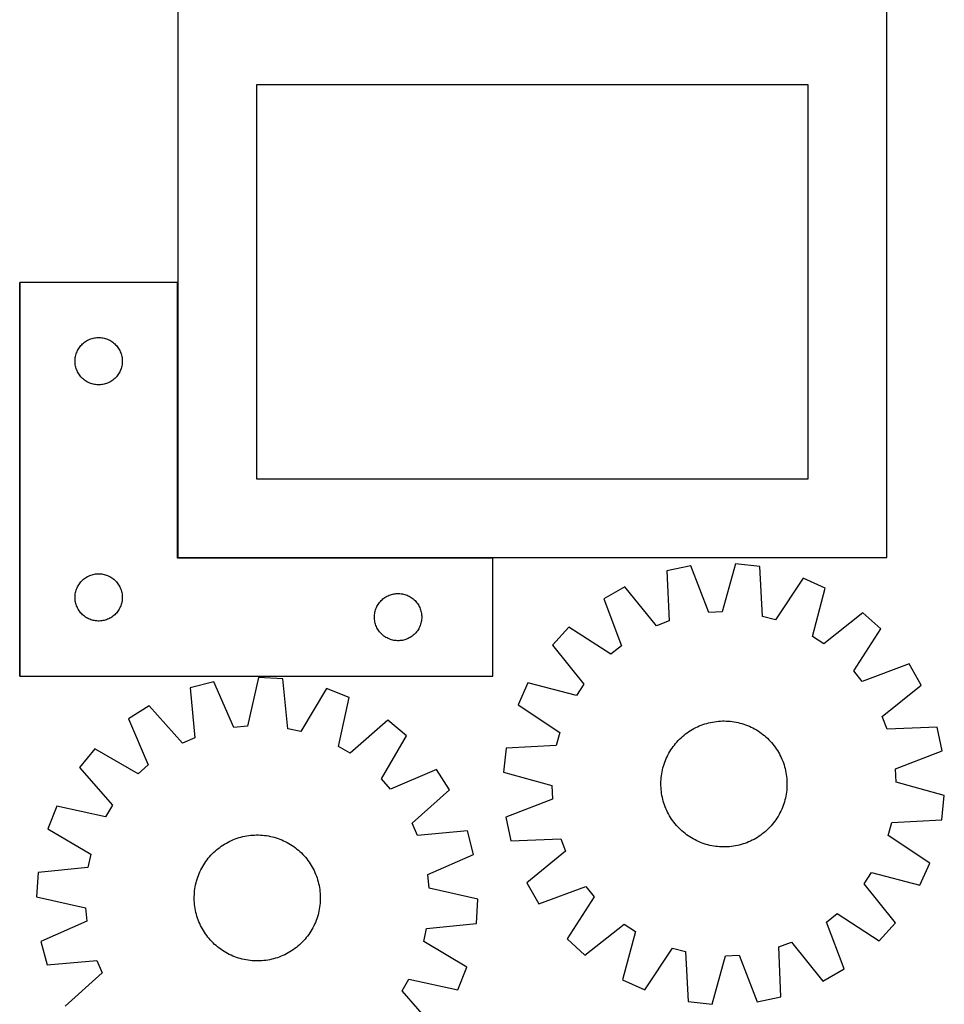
# Model space of a CAD drawing. Header units: millimetres. Extents: x 7 to 1493, y 7 to 2993.
# Tile 5 of 16: x 907 to 1493, y 432 to 1057. Entities that reach past the tile are written whole.
import ezdxf

# ---------------------------------------------------------------- set-up
doc = ezdxf.new("R2010")
doc.units = ezdxf.units.MM
doc.layers.add('COMMON', color=5, linetype='CONTINUOUS', true_color=0x0000ff)
doc.layers.add('CUT', color=7, linetype='CONTINUOUS', true_color=0x000000)

msp = doc.modelspace()

# ---------------------------------------------------------------- linework, layer by layer
at = {"layer": 'COMMON'}
for p, q in [((906.824737, 706.924782), (906.824737, 890.245789)), ((1007.024737, 890.245789), (1007.024737, 715.632118)), ((906.824737, 640.245789), (906.824737, 706.724781))]:
    msp.add_line(p, q, dxfattribs=at)
at = {"layer": 'CUT'}
for p, q in [((1007.124738, 1065.632118), (1007.124738, 715.632118)), ((1457.124738, 715.632118), (1457.124738, 1065.632118)), ((1407.124738, 1015.632118), (1057.124738, 1015.632118)), ((1057.124738, 1015.632118), (1057.124738, 765.632118)), ((1407.124738, 765.632118), (1407.124738, 1015.632118)), ((1006.924737, 890.245789), (906.924737, 890.245789)), ((906.924737, 890.245789), (906.924737, 640.245789)), ((1006.924737, 715.245789), (1006.924737, 890.245789)), ((945.657758, 850.148071), (946.182454, 850.714952)), ((946.182454, 850.714952), (946.735637, 851.25407)), ((946.735637, 851.25407), (947.315839, 851.763996)), ((947.315839, 851.763996), (947.921522, 852.243378)), ((947.921522, 852.243378), (948.551081, 852.690944)), ((948.551081, 852.690944), (949.202845, 853.105509)), ((949.202845, 853.105509), (949.875085, 853.485971)), ((949.875085, 853.485971), (950.566021, 853.831323)), ((950.566021, 853.831323), (951.273818, 854.140649)), ((951.273818, 854.140649), (951.996601, 854.413128)), ((951.996601, 854.413128), (952.732452, 854.648037)), ((952.732452, 854.648037), (953.47942, 854.844755)), ((953.47942, 854.844755), (954.235525, 855.002759)), ((954.235525, 855.002759), (954.998761, 855.121629)), ((954.998761, 855.121629), (955.767105, 855.201052)), ((955.767105, 855.201052), (956.538518, 855.240816)), ((956.538518, 855.240816), (957.310955, 855.240816)), ((957.310955, 855.240816), (958.082369, 855.201052)), ((958.082369, 855.201052), (958.850712, 855.121629)), ((958.850712, 855.121629), (959.613948, 855.002759)), ((959.613948, 855.002759), (960.370053, 854.844755)), ((960.370053, 854.844755), (961.117021, 854.648037)), ((961.117021, 854.648037), (961.852872, 854.413128)), ((961.852872, 854.413128), (962.575655, 854.140649)), ((962.575655, 854.140649), (963.283452, 853.831323)), ((963.283452, 853.831323), (963.974388, 853.485971)), ((963.974388, 853.485971), (964.646629, 853.105509)), ((964.646629, 853.105509), (965.298392, 852.690944)), ((965.298392, 852.690944), (965.927951, 852.243378)), ((965.927951, 852.243378), (966.533634, 851.763996)), ((966.533634, 851.763996), (967.113837, 851.25407)), ((967.113837, 851.25407), (967.667019, 850.714952)), ((967.667019, 850.714952), (968.191716, 850.148071)), ((942.241901, 843.31407), (942.419321, 844.065856)), ((942.419321, 844.065856), (942.635206, 844.807512)), ((942.635206, 844.807512), (942.888984, 845.537071)), ((942.888984, 845.537071), (943.179983, 846.252598)), ((943.179983, 846.252598), (943.50743, 846.952196)), ((943.50743, 846.952196), (943.870458, 847.63401)), ((943.870458, 847.63401), (944.268103, 848.296232)), ((944.268103, 848.296232), (944.699312, 848.937106)), ((944.699312, 848.937106), (945.162939, 849.554932)), ((945.162939, 849.554932), (945.657758, 850.148071)), ((968.191716, 850.148071), (968.686534, 849.554932)), ((968.686534, 849.554932), (969.150162, 848.937106)), ((969.150162, 848.937106), (969.58137, 848.296232)), ((969.58137, 848.296232), (969.979015, 847.63401)), ((969.979015, 847.63401), (970.342043, 846.952196)), ((970.342043, 846.952196), (970.66949, 846.252598)), ((970.66949, 846.252598), (970.960489, 845.537071)), ((970.960489, 845.537071), (971.214267, 844.807512)), ((971.214267, 844.807512), (971.430152, 844.065856)), ((971.430152, 844.065856), (971.607572, 843.31407)), ((941.924737, 840.245789), (941.944625, 841.017971)), ((941.944625, 839.473608), (941.924737, 840.245789)), ((941.944625, 841.017971), (942.004238, 841.788104)), ((942.004238, 838.703474), (941.944625, 839.473608)), ((942.004238, 841.788104), (942.103418, 842.554148)), ((942.103418, 837.937431), (942.004238, 838.703474)), ((942.103418, 842.554148), (942.241901, 843.31407)), ((942.241901, 837.177508), (942.103418, 837.937431)), ((971.607572, 843.31407), (971.746055, 842.554148)), ((971.746055, 837.937431), (971.607572, 837.177508)), ((971.746055, 842.554148), (971.845235, 841.788104)), ((971.845235, 838.703474), (971.746055, 837.937431)), ((971.845235, 841.788104), (971.904848, 841.017971)), ((971.904848, 839.473608), (971.845235, 838.703474)), ((971.904848, 841.017971), (971.924737, 840.245789)), ((971.924737, 840.245789), (971.904848, 839.473608)), ((942.419321, 836.425722), (942.241901, 837.177508)), ((942.635206, 835.684067), (942.419321, 836.425722)), ((942.888984, 834.954508), (942.635206, 835.684067)), ((943.179983, 834.238981), (942.888984, 834.954508)), ((943.50743, 833.539382), (943.179983, 834.238981)), ((943.870458, 832.857568), (943.50743, 833.539382)), ((944.268103, 832.195346), (943.870458, 832.857568)), ((944.699312, 831.554473), (944.268103, 832.195346)), ((945.162939, 830.936647), (944.699312, 831.554473)), ((969.150162, 831.554473), (968.686534, 830.936647)), ((969.58137, 832.195346), (969.150162, 831.554473)), ((969.979015, 832.857568), (969.58137, 832.195346)), ((970.342043, 833.539382), (969.979015, 832.857568)), ((970.66949, 834.238981), (970.342043, 833.539382)), ((970.960489, 834.954508), (970.66949, 834.238981)), ((971.214267, 835.684067), (970.960489, 834.954508)), ((971.430152, 836.425722), (971.214267, 835.684067)), ((971.607572, 837.177508), (971.430152, 836.425722)), ((945.657758, 830.343507), (945.162939, 830.936647)), ((946.182454, 829.776627), (945.657758, 830.343507)), ((946.735637, 829.237509), (946.182454, 829.776627)), ((947.315839, 828.727583), (946.735637, 829.237509)), ((947.921522, 828.248201), (947.315839, 828.727583)), ((948.551081, 827.800634), (947.921522, 828.248201)), ((949.202845, 827.38607), (948.551081, 827.800634)), ((949.875085, 827.005607), (949.202845, 827.38607)), ((950.566021, 826.660255), (949.875085, 827.005607)), ((951.273818, 826.35093), (950.566021, 826.660255)), ((951.996601, 826.078451), (951.273818, 826.35093)), ((952.732452, 825.843541), (951.996601, 826.078451)), ((953.47942, 825.646824), (952.732452, 825.843541)), ((954.235525, 825.48882), (953.47942, 825.646824)), ((954.998761, 825.369949), (954.235525, 825.48882)), ((955.767105, 825.290526), (954.998761, 825.369949)), ((956.538518, 825.250762), (955.767105, 825.290526)), ((957.310955, 825.250762), (956.538518, 825.250762)), ((958.082369, 825.290526), (957.310955, 825.250762)), ((958.850712, 825.369949), (958.082369, 825.290526)), ((959.613948, 825.48882), (958.850712, 825.369949)), ((960.370053, 825.646824), (959.613948, 825.48882)), ((961.117021, 825.843541), (960.370053, 825.646824)), ((961.852872, 826.078451), (961.117021, 825.843541)), ((962.575655, 826.35093), (961.852872, 826.078451)), ((963.283452, 826.660255), (962.575655, 826.35093)), ((963.974388, 827.005607), (963.283452, 826.660255)), ((964.646629, 827.38607), (963.974388, 827.005607)), ((965.298392, 827.800634), (964.646629, 827.38607)), ((965.927951, 828.248201), (965.298392, 827.800634)), ((966.533634, 828.727583), (965.927951, 828.248201)), ((967.113837, 829.237509), (966.533634, 828.727583)), ((967.667019, 829.776627), (967.113837, 829.237509)), ((968.191716, 830.343507), (967.667019, 829.776627)), ((968.686534, 830.936647), (968.191716, 830.343507)), ((1057.124738, 765.632118), (1407.124738, 765.632118)), ((1206.924737, 715.245789), (1006.924737, 715.245789)), ((1007.124738, 715.632118), (1457.124738, 715.632118)), ((1206.924737, 640.245789), (1206.924737, 715.245789)), ((1332.591372, 710.20543), (1317.531156, 707.055758)), ((1317.531156, 707.055758), (1318.914696, 675.32154)), ((1344.04124, 680.57647), (1332.591372, 710.20543)), ((1361.095843, 711.605765), (1352.605255, 680.997193)), ((1376.392262, 709.947418), (1361.095843, 711.605765)), ((1378.125881, 678.230399), (1376.392262, 709.947418)), ((945.657758, 700.148071), (946.182454, 700.714952)), ((946.182454, 700.714952), (946.735637, 701.25407)), ((946.735637, 701.25407), (947.315839, 701.763996)), ((947.315839, 701.763996), (947.921522, 702.243378)), ((947.921522, 702.243378), (948.551081, 702.690944)), ((948.551081, 702.690944), (949.202845, 703.105509)), ((949.202845, 703.105509), (949.875085, 703.485971)), ((949.875085, 703.485971), (950.566021, 703.831323)), ((950.566021, 703.831323), (951.273818, 704.140649)), ((951.273818, 704.140649), (951.996601, 704.413128)), ((951.996601, 704.413128), (952.732452, 704.648037)), ((952.732452, 704.648037), (953.47942, 704.844755)), ((953.47942, 704.844755), (954.235525, 705.002759)), ((954.235525, 705.002759), (954.998761, 705.121629)), ((954.998761, 705.121629), (955.767105, 705.201052)), ((955.767105, 705.201052), (956.538518, 705.240816)), ((956.538518, 705.240816), (957.310955, 705.240816)), ((957.310955, 705.240816), (958.082369, 705.201052)), ((958.082369, 705.201052), (958.850712, 705.121629)), ((958.850712, 705.121629), (959.613948, 705.002759)), ((959.613948, 705.002759), (960.370053, 704.844755)), ((960.370053, 704.844755), (961.117021, 704.648037)), ((961.117021, 704.648037), (961.852872, 704.413128)), ((961.852872, 704.413128), (962.575655, 704.140649)), ((962.575655, 704.140649), (963.283452, 703.831323)), ((963.283452, 703.831323), (963.974388, 703.485971)), ((963.974388, 703.485971), (964.646629, 703.105509)), ((964.646629, 703.105509), (965.298392, 702.690944)), ((965.298392, 702.690944), (965.927951, 702.243378)), ((965.927951, 702.243378), (966.533634, 701.763996)), ((966.533634, 701.763996), (967.113837, 701.25407)), ((967.113837, 701.25407), (967.667019, 700.714952)), ((967.667019, 700.714952), (968.191716, 700.148071)), ((1403.934352, 702.47085), (1386.400755, 675.984104)), ((1417.969654, 696.166815), (1403.934352, 702.47085)), ((942.241901, 693.31407), (942.419321, 694.065856)), ((942.419321, 694.065856), (942.635206, 694.807512)), ((942.635206, 694.807512), (942.888984, 695.537071)), ((942.888984, 695.537071), (943.179983, 696.252598)), ((943.179983, 696.252598), (943.50743, 696.952196)), ((943.50743, 696.952196), (943.870458, 697.63401)), ((943.870458, 697.63401), (944.268103, 698.296232)), ((944.268103, 698.296232), (944.699312, 698.937106)), ((944.699312, 698.937106), (945.162939, 699.554932)), ((945.162939, 699.554932), (945.657758, 700.148071)), ((968.191716, 700.148071), (968.686534, 699.554932)), ((968.686534, 699.554932), (969.150162, 698.937106)), ((969.150162, 698.937106), (969.58137, 698.296232)), ((969.58137, 698.296232), (969.979015, 697.63401)), ((969.979015, 697.63401), (970.342043, 696.952196)), ((970.342043, 696.952196), (970.66949, 696.252598)), ((970.66949, 696.252598), (970.960489, 695.537071)), ((970.960489, 695.537071), (971.214267, 694.807512)), ((971.214267, 694.807512), (971.430152, 694.065856)), ((971.430152, 694.065856), (971.607572, 693.31407)), ((1290.85452, 696.915594), (1277.504705, 689.266215)), ((1310.899843, 672.274982), (1290.85452, 696.915594)), ((1409.817326, 665.46642), (1417.969654, 696.166815)), ((941.924737, 690.245789), (941.944625, 691.017971)), ((941.944625, 689.473608), (941.924737, 690.245789)), ((941.944625, 691.017971), (942.004238, 691.788104)), ((942.004238, 688.703474), (941.944625, 689.473608)), ((942.004238, 691.788104), (942.103418, 692.554148)), ((942.103418, 687.937431), (942.004238, 688.703474)), ((942.103418, 692.554148), (942.241901, 693.31407)), ((942.241901, 687.177508), (942.103418, 687.937431)), ((971.607572, 693.31407), (971.746055, 692.554148)), ((971.746055, 687.937431), (971.607572, 687.177508)), ((971.746055, 692.554148), (971.845235, 691.788104)), ((971.845235, 688.703474), (971.746055, 687.937431)), ((971.845235, 691.788104), (971.904848, 691.017971)), ((971.904848, 689.473608), (971.845235, 688.703474)), ((971.904848, 691.017971), (971.924737, 690.245789)), ((971.924737, 690.245789), (971.904848, 689.473608)), ((1135.657758, 687.648071), (1136.182454, 688.214952)), ((1136.182454, 688.214952), (1136.735637, 688.75407)), ((1136.735637, 688.75407), (1137.315839, 689.263996)), ((1137.315839, 689.263996), (1137.921522, 689.743378)), ((1137.921522, 689.743378), (1138.551081, 690.190944)), ((1138.551081, 690.190944), (1139.202845, 690.605509)), ((1139.202845, 690.605509), (1139.875085, 690.985971)), ((1139.875085, 690.985971), (1140.566021, 691.331323)), ((1140.566021, 691.331323), (1141.273818, 691.640649)), ((1141.273818, 691.640649), (1141.996601, 691.913128)), ((1141.996601, 691.913128), (1142.732452, 692.148037)), ((1142.732452, 692.148037), (1143.47942, 692.344755)), ((1143.47942, 692.344755), (1144.235525, 692.502759)), ((1144.235525, 692.502759), (1144.998761, 692.621629)), ((1144.998761, 692.621629), (1145.767105, 692.701052)), ((1145.767105, 692.701052), (1146.538518, 692.740816)), ((1146.538518, 692.740816), (1147.310955, 692.740816)), ((1147.310955, 692.740816), (1148.082369, 692.701052)), ((1148.082369, 692.701052), (1148.850712, 692.621629)), ((1148.850712, 692.621629), (1149.613948, 692.502759)), ((1149.613948, 692.502759), (1150.370053, 692.344755)), ((1150.370053, 692.344755), (1151.117021, 692.148037)), ((1151.117021, 692.148037), (1151.852872, 691.913128)), ((1151.852872, 691.913128), (1152.575655, 691.640649)), ((1152.575655, 691.640649), (1153.283452, 691.331323)), ((1153.283452, 691.331323), (1153.974388, 690.985971)), ((1153.974388, 690.985971), (1154.646629, 690.605509)), ((1154.646629, 690.605509), (1155.298392, 690.190944)), ((1155.298392, 690.190944), (1155.927951, 689.743378)), ((1155.927951, 689.743378), (1156.533634, 689.263996)), ((1156.533634, 689.263996), (1157.113837, 688.75407)), ((1157.113837, 688.75407), (1157.667019, 688.214952)), ((1157.667019, 688.214952), (1158.191716, 687.648071)), ((1277.504705, 689.266215), (1288.626942, 659.512718)), ((942.419321, 686.425722), (942.241901, 687.177508)), ((942.635206, 685.684067), (942.419321, 686.425722)), ((942.888984, 684.954508), (942.635206, 685.684067)), ((943.179983, 684.238981), (942.888984, 684.954508)), ((943.50743, 683.539382), (943.179983, 684.238981)), ((943.870458, 682.857568), (943.50743, 683.539382)), ((944.268103, 682.195346), (943.870458, 682.857568)), ((944.699312, 681.554473), (944.268103, 682.195346)), ((945.162939, 680.936647), (944.699312, 681.554473)), ((969.150162, 681.554473), (968.686534, 680.936647)), ((969.58137, 682.195346), (969.150162, 681.554473)), ((969.979015, 682.857568), (969.58137, 682.195346)), ((970.342043, 683.539382), (969.979015, 682.857568)), ((970.66949, 684.238981), (970.342043, 683.539382)), ((970.960489, 684.954508), (970.66949, 684.238981)), ((971.214267, 685.684067), (970.960489, 684.954508)), ((971.430152, 686.425722), (971.214267, 685.684067)), ((971.607572, 687.177508), (971.430152, 686.425722)), ((1132.241901, 680.81407), (1132.419321, 681.565856)), ((1132.419321, 681.565856), (1132.635206, 682.307512)), ((1132.635206, 682.307512), (1132.888984, 683.037071)), ((1132.888984, 683.037071), (1133.179983, 683.752598)), ((1133.179983, 683.752598), (1133.50743, 684.452196)), ((1133.50743, 684.452196), (1133.870458, 685.13401)), ((1133.870458, 685.13401), (1134.268103, 685.796232)), ((1134.268103, 685.796232), (1134.699312, 686.437106)), ((1134.699312, 686.437106), (1135.162939, 687.054932)), ((1135.162939, 687.054932), (1135.657758, 687.648071)), ((1158.191716, 687.648071), (1158.686534, 687.054932)), ((1158.686534, 687.054932), (1159.150162, 686.437106)), ((1159.150162, 686.437106), (1159.58137, 685.796232)), ((1159.58137, 685.796232), (1159.979015, 685.13401)), ((1159.979015, 685.13401), (1160.342043, 684.452196)), ((1160.342043, 684.452196), (1160.66949, 683.752598)), ((1160.66949, 683.752598), (1160.960489, 683.037071)), ((1160.960489, 683.037071), (1161.214267, 682.307512)), ((1161.214267, 682.307512), (1161.430152, 681.565856)), ((1161.430152, 681.565856), (1161.607572, 680.81407)), ((945.657758, 680.343507), (945.162939, 680.936647)), ((946.182454, 679.776627), (945.657758, 680.343507)), ((946.735637, 679.237509), (946.182454, 679.776627)), ((947.315839, 678.727583), (946.735637, 679.237509)), ((947.921522, 678.248201), (947.315839, 678.727583)), ((948.551081, 677.800634), (947.921522, 678.248201)), ((949.202845, 677.38607), (948.551081, 677.800634)), ((949.875085, 677.005607), (949.202845, 677.38607)), ((950.566021, 676.660255), (949.875085, 677.005607)), ((951.273818, 676.35093), (950.566021, 676.660255)), ((951.996601, 676.078451), (951.273818, 676.35093)), ((952.732452, 675.843541), (951.996601, 676.078451)), ((953.47942, 675.646824), (952.732452, 675.843541)), ((954.235525, 675.48882), (953.47942, 675.646824)), ((954.998761, 675.369949), (954.235525, 675.48882)), ((955.767105, 675.290526), (954.998761, 675.369949)), ((956.538518, 675.250762), (955.767105, 675.290526)), ((957.310955, 675.250762), (956.538518, 675.250762)), ((958.082369, 675.290526), (957.310955, 675.250762)), ((958.850712, 675.369949), (958.082369, 675.290526)), ((959.613948, 675.48882), (958.850712, 675.369949)), ((960.370053, 675.646824), (959.613948, 675.48882)), ((961.117021, 675.843541), (960.370053, 675.646824)), ((961.852872, 676.078451), (961.117021, 675.843541)), ((962.575655, 676.35093), (961.852872, 676.078451)), ((963.283452, 676.660255), (962.575655, 676.35093)), ((963.974388, 677.005607), (963.283452, 676.660255)), ((964.646629, 677.38607), (963.974388, 677.005607)), ((965.298392, 677.800634), (964.646629, 677.38607)), ((965.927951, 678.248201), (965.298392, 677.800634)), ((966.533634, 678.727583), (965.927951, 678.248201)), ((967.113837, 679.237509), (966.533634, 678.727583)), ((967.667019, 679.776627), (967.113837, 679.237509)), ((968.191716, 680.343507), (967.667019, 679.776627)), ((968.686534, 680.936647), (968.191716, 680.343507)), ((1131.924737, 677.745789), (1131.944625, 678.517971)), ((1131.944625, 676.973608), (1131.924737, 677.745789)), ((1131.944625, 678.517971), (1132.004238, 679.288104)), ((1132.004238, 676.203474), (1131.944625, 676.973608)), ((1132.004238, 679.288104), (1132.103418, 680.054148)), ((1132.103418, 675.437431), (1132.004238, 676.203474)), ((1132.103418, 680.054148), (1132.241901, 680.81407)), ((1132.241901, 674.677508), (1132.103418, 675.437431)), ((1161.607572, 680.81407), (1161.746055, 680.054148)), ((1161.746055, 675.437431), (1161.607572, 674.677508)), ((1161.746055, 680.054148), (1161.845235, 679.288104)), ((1161.845235, 676.203474), (1161.746055, 675.437431)), ((1161.845235, 679.288104), (1161.904848, 678.517971)), ((1161.904848, 676.973608), (1161.845235, 676.203474)), ((1161.904848, 678.517971), (1161.924737, 677.745789)), ((1161.924737, 677.745789), (1161.904848, 676.973608)), ((1318.914696, 675.32154), (1310.899843, 672.274982)), ((1352.605255, 680.997193), (1344.04124, 680.57647)), ((1386.400755, 675.984104), (1378.125881, 678.230399)), ((1441.853352, 680.545202), (1416.993055, 660.77299)), ((1453.253663, 670.212562), (1441.853352, 680.545202)), ((1132.419321, 673.925722), (1132.241901, 674.677508)), ((1132.635206, 673.184067), (1132.419321, 673.925722)), ((1132.888984, 672.454508), (1132.635206, 673.184067)), ((1133.179983, 671.738981), (1132.888984, 672.454508)), ((1133.50743, 671.039382), (1133.179983, 671.738981)), ((1133.870458, 670.357568), (1133.50743, 671.039382)), ((1134.268103, 669.695346), (1133.870458, 670.357568)), ((1134.699312, 669.054473), (1134.268103, 669.695346)), ((1135.162939, 668.436647), (1134.699312, 669.054473)), ((1159.150162, 669.054473), (1158.686534, 668.436647)), ((1159.58137, 669.695346), (1159.150162, 669.054473)), ((1159.979015, 670.357568), (1159.58137, 669.695346)), ((1160.342043, 671.039382), (1159.979015, 670.357568)), ((1160.66949, 671.738981), (1160.342043, 671.039382)), ((1160.960489, 672.454508), (1160.66949, 671.738981)), ((1161.214267, 673.184067), (1160.960489, 672.454508)), ((1161.430152, 673.925722), (1161.214267, 673.184067)), ((1161.607572, 674.677508), (1161.430152, 673.925722)), ((1255.2672, 671.378813), (1244.93456, 659.978501)), ((1281.945803, 654.138544), (1255.2672, 671.378813)), ((1436.013395, 643.533959), (1453.253663, 670.212562)), ((1135.657758, 667.843507), (1135.162939, 668.436647)), ((1136.182454, 667.276627), (1135.657758, 667.843507)), ((1136.735637, 666.737509), (1136.182454, 667.276627)), ((1137.315839, 666.227583), (1136.735637, 666.737509)), ((1137.921522, 665.748201), (1137.315839, 666.227583)), ((1138.551081, 665.300634), (1137.921522, 665.748201)), ((1139.202845, 664.88607), (1138.551081, 665.300634)), ((1139.875085, 664.505607), (1139.202845, 664.88607)), ((1140.566021, 664.160255), (1139.875085, 664.505607)), ((1141.273818, 663.85093), (1140.566021, 664.160255)), ((1141.996601, 663.578451), (1141.273818, 663.85093)), ((1142.732452, 663.343541), (1141.996601, 663.578451)), ((1143.47942, 663.146824), (1142.732452, 663.343541)), ((1144.235525, 662.98882), (1143.47942, 663.146824)), ((1144.998761, 662.869949), (1144.235525, 662.98882)), ((1145.767105, 662.790526), (1144.998761, 662.869949)), ((1146.538518, 662.750762), (1145.767105, 662.790526)), ((1147.310955, 662.750762), (1146.538518, 662.750762)), ((1148.082369, 662.790526), (1147.310955, 662.750762)), ((1148.850712, 662.869949), (1148.082369, 662.790526)), ((1149.613948, 662.98882), (1148.850712, 662.869949)), ((1150.370053, 663.146824), (1149.613948, 662.98882)), ((1151.117021, 663.343541), (1150.370053, 663.146824)), ((1151.852872, 663.578451), (1151.117021, 663.343541)), ((1152.575655, 663.85093), (1151.852872, 663.578451)), ((1153.283452, 664.160255), (1152.575655, 663.85093)), ((1153.974388, 664.505607), (1153.283452, 664.160255)), ((1154.646629, 664.88607), (1153.974388, 664.505607)), ((1155.298392, 665.300634), (1154.646629, 664.88607)), ((1155.927951, 665.748201), (1155.298392, 665.300634)), ((1156.533634, 666.227583), (1155.927951, 665.748201)), ((1157.113837, 666.737509), (1156.533634, 666.227583)), ((1157.667019, 667.276627), (1157.113837, 666.737509)), ((1158.191716, 667.843507), (1157.667019, 667.276627)), ((1158.686534, 668.436647), (1158.191716, 667.843507)), ((1416.993055, 660.77299), (1409.817326, 665.46642)), ((1244.93456, 659.978501), (1264.706772, 635.118204)), ((1288.626942, 659.512718), (1281.945803, 654.138544)), ((1471.141066, 647.975057), (1441.387569, 636.852819)), ((1478.790445, 634.625242), (1471.141066, 647.975057)), ((906.924737, 640.245789), (1206.924737, 640.245789)), ((1058.328639, 639.40688), (1051.304374, 608.428913)), ((1073.686648, 638.478389), (1058.328639, 639.40688)), ((1076.927758, 606.879814), (1073.686648, 638.478389)), ((1441.387569, 636.852819), (1436.013395, 643.533959)), ((1029.92311, 636.651567), (1015.029856, 632.788728)), ((1015.029856, 632.788728), (1017.922101, 601.156313)), ((1042.770085, 607.601094), (1029.92311, 636.651567)), ((1101.55335, 632.321057), (1085.300159, 605.029876)), ((1115.872766, 626.692124), (1101.55335, 632.321057)), ((1229.312946, 636.094803), (1223.008912, 622.059502)), ((1260.013342, 627.942475), (1229.312946, 636.094803)), ((1264.706772, 635.118204), (1260.013342, 627.942475)), ((1454.149833, 614.579919), (1478.790445, 634.625242)), ((1109.190747, 595.638535), (1115.872766, 626.692124)), ((988.866031, 621.390478), (975.895387, 613.114432)), ((1010.06132, 597.73177), (988.866031, 621.390478)), ((1223.008912, 622.059502), (1249.495658, 604.525904)), ((975.895387, 613.114432), (988.42103, 583.923971)), ((1457.196391, 606.565066), (1454.149833, 614.579919)), ((1051.304374, 608.428913), (1042.770085, 607.601094)), ((1085.300159, 605.029876), (1076.927758, 606.879814)), ((1140.472854, 612.224868), (1116.581712, 591.291925)), ((1152.351991, 602.446492), (1140.472854, 612.224868)), ((1333.518809, 606.351479), (1334.613967, 606.967624)), ((1334.613967, 606.967624), (1335.727939, 607.549067)), ((1335.727939, 607.549067), (1336.859624, 608.095231)), ((1336.859624, 608.095231), (1338.007906, 608.605579)), ((1338.007906, 608.605579), (1339.171652, 609.079607)), ((1339.171652, 609.079607), (1340.349713, 609.516846)), ((1340.349713, 609.516846), (1341.540927, 609.916866)), ((1341.540927, 609.916866), (1342.744118, 610.279272)), ((1342.744118, 610.279272), (1343.958099, 610.603706)), ((1343.958099, 610.603706), (1345.181672, 610.889847)), ((1345.181672, 610.889847), (1346.413628, 611.137414)), ((1346.413628, 611.137414), (1347.652754, 611.346163)), ((1347.652754, 611.346163), (1348.897824, 611.515886)), ((1348.897824, 611.515886), (1350.147612, 611.646417)), ((1350.147612, 611.646417), (1351.400882, 611.737627)), ((1351.400882, 611.737627), (1352.6564, 611.789425)), ((1352.6564, 611.789425), (1353.912924, 611.801762)), ((1353.912924, 611.801762), (1355.169217, 611.774623)), ((1355.169217, 611.774623), (1356.424037, 611.708037)), ((1356.424037, 611.708037), (1357.676146, 611.60207)), ((1357.676146, 611.60207), (1358.924309, 611.456824)), ((1358.924309, 611.456824), (1360.167294, 611.272445)), ((1360.167294, 611.272445), (1361.403874, 611.049113)), ((1361.403874, 611.049113), (1362.632828, 610.78705)), ((1362.632828, 610.78705), (1363.852945, 610.486514)), ((1363.852945, 610.486514), (1365.06302, 610.147801)), ((1365.06302, 610.147801), (1366.261858, 609.771246)), ((1366.261858, 609.771246), (1367.448277, 609.357221)), ((1367.448277, 609.357221), (1368.621105, 608.906133)), ((1368.621105, 608.906133), (1369.779186, 608.418428)), ((1369.779186, 608.418428), (1370.921376, 607.894588)), ((1370.921376, 607.894588), (1372.046549, 607.33513)), ((1372.046549, 607.33513), (1373.153593, 606.740605)), ((1373.153593, 606.740605), (1374.241416, 606.1116)), ((1488.930609, 607.948606), (1457.196391, 606.565066)), ((1492.080281, 592.88839), (1488.930609, 607.948606)), ((1017.922101, 601.156313), (1010.06132, 597.73177)), ((1136.400927, 574.977631), (1152.351991, 602.446492)), ((1249.495658, 604.525904), (1247.249363, 596.25103)), ((1324.680359, 599.355623), (1325.560133, 600.252843)), ((1325.560133, 600.252843), (1326.467655, 601.121986)), ((1326.467655, 601.121986), (1327.40203, 601.962195)), ((1327.40203, 601.962195), (1328.362336, 602.772639)), ((1328.362336, 602.772639), (1329.347624, 603.55252)), ((1329.347624, 603.55252), (1330.356923, 604.301067)), ((1330.356923, 604.301067), (1331.389236, 605.017542)), ((1331.389236, 605.017542), (1332.443545, 605.701237)), ((1332.443545, 605.701237), (1333.518809, 606.351479)), ((1374.241416, 606.1116), (1375.308945, 605.448736)), ((1375.308945, 605.448736), (1376.355127, 604.752667)), ((1376.355127, 604.752667), (1377.378928, 604.024081)), ((1377.378928, 604.024081), (1378.379338, 603.263696)), ((1378.379338, 603.263696), (1379.35537, 602.472262)), ((1379.35537, 602.472262), (1380.306062, 601.650561)), ((1380.306062, 601.650561), (1381.230474, 600.799403)), ((1381.230474, 600.799403), (1382.127694, 599.919629)), ((954.534364, 594.188986), (944.755988, 582.309848)), ((982.003225, 578.237922), (954.534364, 594.188986)), ((1116.581712, 591.291925), (1109.190747, 595.638535)), ((1215.532343, 594.517411), (1213.873997, 579.220992)), ((1247.249363, 596.25103), (1215.532343, 594.517411)), ((1320.031026, 593.434094), (1320.727094, 594.480276)), ((1320.727094, 594.480276), (1321.455681, 595.504077)), ((1321.455681, 595.504077), (1322.216066, 596.504487)), ((1322.216066, 596.504487), (1323.0075, 597.48052)), ((1323.0075, 597.48052), (1323.829201, 598.431211)), ((1323.829201, 598.431211), (1324.680359, 599.355623)), ((1382.127694, 599.919629), (1382.996837, 599.012106)), ((1382.996837, 599.012106), (1383.837046, 598.077731)), ((1383.837046, 598.077731), (1384.64749, 597.117426)), ((1384.64749, 597.117426), (1385.427371, 596.132137)), ((1385.427371, 596.132137), (1386.175918, 595.122839)), ((1386.175918, 595.122839), (1386.892392, 594.090525)), ((1386.892392, 594.090525), (1387.576088, 593.036216)), ((1316.573629, 586.746254), (1317.061333, 587.904335)), ((1317.061333, 587.904335), (1317.585173, 589.046525)), ((1317.585173, 589.046525), (1318.144632, 590.171698)), ((1318.144632, 590.171698), (1318.739157, 591.278742)), ((1318.739157, 591.278742), (1319.368162, 592.366565)), ((1319.368162, 592.366565), (1320.031026, 593.434094)), ((1387.576088, 593.036216), (1388.226329, 591.960952)), ((1388.226329, 591.960952), (1388.842475, 590.865794)), ((1388.842475, 590.865794), (1389.423917, 589.751823)), ((1389.423917, 589.751823), (1389.970082, 588.620138)), ((1389.970082, 588.620138), (1390.48043, 587.471856)), ((1462.451321, 581.438522), (1492.080281, 592.88839)), ((944.755988, 582.309848), (965.68893, 558.418706)), ((988.42103, 583.923971), (982.003225, 578.237922)), ((1314.692712, 580.757977), (1314.993248, 581.978094)), ((1314.993248, 581.978094), (1315.331961, 583.188169)), ((1315.331961, 583.188169), (1315.708516, 584.387007)), ((1315.708516, 584.387007), (1316.122541, 585.573426)), ((1316.122541, 585.573426), (1316.573629, 586.746254)), ((1390.48043, 587.471856), (1390.954457, 586.30811)), ((1390.954457, 586.30811), (1391.391697, 585.130049)), ((1391.391697, 585.130049), (1391.791717, 583.938835)), ((1391.791717, 583.938835), (1392.154123, 582.735644)), ((1392.154123, 582.735644), (1392.478556, 581.521663)), ((1392.478556, 581.521663), (1392.764698, 580.29809)), ((1462.872044, 572.874507), (1462.451321, 581.438522)), ((1171.277437, 581.085468), (1142.086976, 568.559826)), ((1179.553484, 568.114825), (1171.277437, 581.085468)), ((1213.873997, 579.220992), (1244.482569, 570.730404)), ((1313.771724, 574.549186), (1313.877692, 575.801295)), ((1313.877692, 575.801295), (1314.022938, 577.049458)), ((1314.022938, 577.049458), (1314.207317, 578.292443)), ((1314.207317, 578.292443), (1314.430648, 579.529023)), ((1314.430648, 579.529023), (1314.692712, 580.757977)), ((1392.764698, 580.29809), (1393.012265, 579.066133)), ((1393.012265, 579.066133), (1393.221013, 577.827008)), ((1393.221013, 577.827008), (1393.390737, 576.581938)), ((1393.390737, 576.581938), (1393.521268, 575.33215)), ((1393.521268, 575.33215), (1393.612477, 574.07888)), ((1142.086976, 568.559826), (1136.400927, 574.977631)), ((1244.482569, 570.730404), (1244.903292, 562.166389)), ((1313.678, 572.038074), (1313.705138, 573.294366)), ((1313.690337, 570.781549), (1313.678, 572.038074)), ((1313.742135, 569.526031), (1313.690337, 570.781549)), ((1313.705138, 573.294366), (1313.771724, 574.549186)), ((1313.833345, 568.272761), (1313.742135, 569.526031)), ((1393.582888, 569.055725), (1393.47692, 567.803616)), ((1393.649474, 570.310545), (1393.582888, 569.055725)), ((1393.612477, 574.07888), (1393.664276, 572.823362)), ((1393.676612, 571.566837), (1393.649474, 570.310545)), ((1393.664276, 572.823362), (1393.676612, 571.566837)), ((1493.480616, 564.383919), (1462.872044, 572.874507)), ((1155.894776, 546.919536), (1179.553484, 568.114825)), ((1313.963876, 567.022973), (1313.833345, 568.272761)), ((1314.133599, 565.777903), (1313.963876, 567.022973)), ((1314.342348, 564.538778), (1314.133599, 565.777903)), ((1314.589915, 563.306821), (1314.342348, 564.538778)), ((1314.876056, 562.083248), (1314.589915, 563.306821)), ((1392.661901, 562.846934), (1392.361365, 561.626817)), ((1392.923964, 564.075888), (1392.661901, 562.846934)), ((1393.147296, 565.312468), (1392.923964, 564.075888)), ((1393.331675, 566.555453), (1393.147296, 565.312468)), ((1393.47692, 567.803616), (1393.331675, 566.555453)), ((1491.822269, 549.0875), (1493.480616, 564.383919)), ((930.288732, 557.70976), (924.659799, 543.390345)), ((961.342321, 551.027742), (930.288732, 557.70976)), ((965.68893, 558.418706), (961.342321, 551.027742)), ((1244.903292, 562.166389), (1215.274332, 550.716521)), ((1315.20049, 560.869267), (1314.876056, 562.083248)), ((1315.562896, 559.666076), (1315.20049, 560.869267)), ((1315.962916, 558.474862), (1315.562896, 559.666076)), ((1316.400155, 557.296801), (1315.962916, 558.474862)), ((1316.874183, 556.133055), (1316.400155, 557.296801)), ((1390.780984, 556.858657), (1390.293279, 555.700576)), ((1391.232071, 558.031485), (1390.780984, 556.858657)), ((1391.646097, 559.217904), (1391.232071, 558.031485)), ((1392.022652, 560.416742), (1391.646097, 559.217904)), ((1392.361365, 561.626817), (1392.022652, 560.416742)), ((1215.274332, 550.716521), (1218.424004, 535.656305)), ((1317.384531, 554.984773), (1316.874183, 556.133055)), ((1317.930695, 553.853088), (1317.384531, 554.984773)), ((1318.512137, 552.739117), (1317.930695, 553.853088)), ((1319.128283, 551.643959), (1318.512137, 552.739117)), ((1319.778525, 550.568695), (1319.128283, 551.643959)), ((1320.46222, 549.514386), (1319.778525, 550.568695)), ((1387.323587, 550.170817), (1386.627518, 549.124635)), ((1387.986451, 551.238346), (1387.323587, 550.170817)), ((1388.615456, 552.326169), (1387.986451, 551.238346)), ((1389.209981, 553.433213), (1388.615456, 552.326169)), ((1389.769439, 554.558386), (1389.209981, 553.433213)), ((1390.293279, 555.700576), (1389.769439, 554.558386)), ((1159.319319, 539.058755), (1155.894776, 546.919536)), ((1321.178695, 548.482072), (1320.46222, 549.514386)), ((1321.927242, 547.472774), (1321.178695, 548.482072)), ((1322.707123, 546.487485), (1321.927242, 547.472774)), ((1323.517567, 545.52718), (1322.707123, 546.487485)), ((1324.357775, 544.592805), (1323.517567, 545.52718)), ((1325.226919, 543.685282), (1324.357775, 544.592805)), ((1382.674254, 544.249288), (1381.79448, 543.352068)), ((1383.525412, 545.1737), (1382.674254, 544.249288)), ((1384.347113, 546.124391), (1383.525412, 545.1737)), ((1385.138546, 547.100424), (1384.347113, 546.124391)), ((1385.898932, 548.100834), (1385.138546, 547.100424)), ((1386.627518, 549.124635), (1385.898932, 548.100834)), ((1457.858955, 539.079007), (1460.10525, 547.353881)), ((1460.10525, 547.353881), (1491.822269, 549.0875)), ((924.659799, 543.390345), (951.950979, 527.137153)), ((1044.819969, 537.321818), (1046.017134, 537.703659)), ((1046.017134, 537.703659), (1047.225702, 538.047708)), ((1047.225702, 538.047708), (1048.444481, 538.353625)), ((1048.444481, 538.353625), (1049.672267, 538.621108)), ((1049.672267, 538.621108), (1050.90785, 538.849894)), ((1050.90785, 538.849894), (1052.150009, 539.039756)), ((1052.150009, 539.039756), (1053.397519, 539.190507)), ((1053.397519, 539.190507), (1054.649148, 539.301999)), ((1054.649148, 539.301999), (1055.903662, 539.374121)), ((1055.903662, 539.374121), (1057.159823, 539.406802)), ((1057.159823, 539.406802), (1058.41639, 539.40001)), ((1058.41639, 539.40001), (1059.672123, 539.353752)), ((1059.672123, 539.353752), (1060.925784, 539.268073)), ((1060.925784, 539.268073), (1062.176135, 539.143058)), ((1062.176135, 539.143058), (1063.421943, 538.97883)), ((1063.421943, 538.97883), (1064.661977, 538.775551)), ((1064.661977, 538.775551), (1065.895014, 538.533422)), ((1065.895014, 538.533422), (1067.119837, 538.252682)), ((1067.119837, 538.252682), (1068.335238, 537.933608)), ((1068.335238, 537.933608), (1069.540016, 537.576515)), ((1190.951734, 541.951), (1159.319319, 539.058755)), ((1194.814572, 527.057746), (1190.951734, 541.951)), ((1326.124139, 542.805508), (1325.226919, 543.685282)), ((1327.048551, 541.95435), (1326.124139, 542.805508)), ((1327.999242, 541.132649), (1327.048551, 541.95435)), ((1328.975275, 540.341215), (1327.999242, 541.132649)), ((1329.975685, 539.58083), (1328.975275, 540.341215)), ((1330.999486, 538.852244), (1329.975685, 539.58083)), ((1332.045667, 538.156175), (1330.999486, 538.852244)), ((1333.113197, 537.493311), (1332.045667, 538.156175)), ((1374.911067, 537.903674), (1373.835803, 537.253432)), ((1375.965376, 538.587369), (1374.911067, 537.903674)), ((1376.997689, 539.303844), (1375.965376, 538.587369)), ((1378.006988, 540.052391), (1376.997689, 539.303844)), ((1378.992277, 540.832272), (1378.006988, 540.052391)), ((1379.952582, 541.642716), (1378.992277, 540.832272)), ((1380.886957, 542.482925), (1379.952582, 541.642716)), ((1381.79448, 543.352068), (1380.886957, 542.482925)), ((1484.345701, 521.545409), (1457.858955, 539.079007)), ((1032.73132, 530.760864), (1033.728366, 531.525657)), ((1033.728366, 531.525657), (1034.748942, 532.258753)), ((1034.748942, 532.258753), (1035.792042, 532.959431)), ((1035.792042, 532.959431), (1036.856636, 533.626999)), ((1036.856636, 533.626999), (1037.941673, 534.260798)), ((1037.941673, 534.260798), (1039.046084, 534.860201)), ((1039.046084, 534.860201), (1040.168776, 535.424619)), ((1040.168776, 535.424619), (1041.308644, 535.953494)), ((1041.308644, 535.953494), (1042.464562, 536.446304)), ((1042.464562, 536.446304), (1043.635388, 536.902562)), ((1043.635388, 536.902562), (1044.819969, 537.321818)), ((1069.540016, 537.576515), (1070.732984, 537.181755)), ((1070.732984, 537.181755), (1071.912963, 536.749718)), ((1071.912963, 536.749718), (1073.078789, 536.28083)), ((1073.078789, 536.28083), (1074.229312, 535.775553)), ((1074.229312, 535.775553), (1075.363396, 535.234388)), ((1075.363396, 535.234388), (1076.479922, 534.657866)), ((1076.479922, 534.657866), (1077.577788, 534.046559)), ((1077.577788, 534.046559), (1078.655911, 533.401068)), ((1078.655911, 533.401068), (1079.713226, 532.722031)), ((1079.713226, 532.722031), (1080.74869, 532.010118)), ((1080.74869, 532.010118), (1081.761282, 531.266032)), ((1218.424004, 535.656305), (1250.158222, 537.039845)), ((1250.158222, 537.039845), (1253.204779, 529.024992)), ((1334.20102, 536.864306), (1333.113197, 537.493311)), ((1335.308064, 536.269781), (1334.20102, 536.864306)), ((1336.433236, 535.710323), (1335.308064, 536.269781)), ((1337.575427, 535.186483), (1336.433236, 535.710323)), ((1338.733507, 534.698778), (1337.575427, 535.186483)), ((1339.906336, 534.24769), (1338.733507, 534.698778)), ((1341.092755, 533.833665), (1339.906336, 534.24769)), ((1342.291593, 533.45711), (1341.092755, 533.833665)), ((1343.501668, 533.118397), (1342.291593, 533.45711)), ((1344.721784, 532.817861), (1343.501668, 533.118397)), ((1345.950739, 532.555798), (1344.721784, 532.817861)), ((1347.187319, 532.332466), (1345.950739, 532.555798)), ((1348.430304, 532.148087), (1347.187319, 532.332466)), ((1349.678467, 532.002841), (1348.430304, 532.148087)), ((1350.930576, 531.896874), (1349.678467, 532.002841)), ((1352.185396, 531.830288), (1350.930576, 531.896874)), ((1353.441688, 531.803149), (1352.185396, 531.830288)), ((1354.698213, 531.815486), (1353.441688, 531.803149)), ((1355.95373, 531.867284), (1354.698213, 531.815486)), ((1357.207001, 531.958494), (1355.95373, 531.867284)), ((1358.456788, 532.089025), (1357.207001, 531.958494)), ((1359.701859, 532.258748), (1358.456788, 532.089025)), ((1360.940984, 532.467497), (1359.701859, 532.258748)), ((1362.172941, 532.715064), (1360.940984, 532.467497)), ((1363.396513, 533.001205), (1362.172941, 532.715064)), ((1364.610494, 533.325639), (1363.396513, 533.001205)), ((1365.813685, 533.688045), (1364.610494, 533.325639)), ((1367.004899, 534.088065), (1365.813685, 533.688045)), ((1368.182961, 534.525304), (1367.004899, 534.088065)), ((1369.346707, 534.999332), (1368.182961, 534.525304)), ((1370.494989, 535.50968), (1369.346707, 534.999332)), ((1371.626674, 536.055844), (1370.494989, 535.50968)), ((1372.740645, 536.637287), (1371.626674, 536.055844)), ((1373.835803, 537.253432), (1372.740645, 536.637287)), ((951.950979, 527.137153), (950.101042, 518.764752)), ((1026.490349, 524.586997), (1027.296548, 525.550869)), ((1027.296548, 525.550869), (1028.132626, 526.488942)), ((1028.132626, 526.488942), (1028.997756, 527.400291)), ((1028.997756, 527.400291), (1029.891086, 528.284015)), ((1029.891086, 528.284015), (1030.811733, 529.139244)), ((1030.811733, 529.139244), (1031.75879, 529.965132)), ((1031.75879, 529.965132), (1032.73132, 530.760864)), ((1081.761282, 531.266032), (1082.750002, 530.490506)), ((1082.750002, 530.490506), (1083.713874, 529.684307)), ((1083.713874, 529.684307), (1084.651948, 528.84823)), ((1084.651948, 528.84823), (1085.563296, 527.983099)), ((1085.563296, 527.983099), (1086.447021, 527.08977)), ((1086.447021, 527.08977), (1087.302249, 526.169122)), ((1087.302249, 526.169122), (1088.128137, 525.222066)), ((1088.128137, 525.222066), (1088.92387, 524.249535)), ((1165.764099, 514.210771), (1194.814572, 527.057746)), ((1253.204779, 529.024992), (1228.564168, 508.979669)), ((1022.322989, 518.316917), (1022.934297, 519.414783)), ((1022.934297, 519.414783), (1023.579787, 520.492905)), ((1023.579787, 520.492905), (1024.258824, 521.550221)), ((1024.258824, 521.550221), (1024.970737, 522.585685)), ((1024.970737, 522.585685), (1025.714824, 523.598277)), ((1025.714824, 523.598277), (1026.490349, 524.586997)), ((1088.92387, 524.249535), (1089.688662, 523.25249)), ((1089.688662, 523.25249), (1090.421759, 522.231913)), ((1090.421759, 522.231913), (1091.122437, 521.188813)), ((1091.122437, 521.188813), (1091.790004, 520.12422)), ((1091.790004, 520.12422), (1092.423803, 519.039182)), ((1092.423803, 519.039182), (1093.023207, 517.934772)), ((1478.041666, 507.510108), (1484.345701, 521.545409)), ((918.502466, 515.523643), (917.573975, 500.165634)), ((950.101042, 518.764752), (918.502466, 515.523643)), ((1019.799101, 512.569979), (1020.231138, 513.749958)), ((1020.231138, 513.749958), (1020.700026, 514.915784)), ((1020.700026, 514.915784), (1021.205302, 516.066307)), ((1021.205302, 516.066307), (1021.746468, 517.200391)), ((1021.746468, 517.200391), (1022.322989, 518.316917)), ((1093.023207, 517.934772), (1093.587625, 516.812079)), ((1093.587625, 516.812079), (1094.116499, 515.672211)), ((1094.116499, 515.672211), (1094.609309, 514.516294)), ((1094.609309, 514.516294), (1095.065567, 513.345467)), ((1095.065567, 513.345467), (1095.484824, 512.160887)), ((1166.591918, 505.676482), (1165.764099, 514.210771)), ((1442.647841, 508.486707), (1447.34127, 515.662436)), ((1447.34127, 515.662436), (1478.041666, 507.510108)), ((1018.002026, 505.258938), (1018.205304, 506.498972)), ((1018.205304, 506.498972), (1018.447433, 507.732009)), ((1018.447433, 507.732009), (1018.728173, 508.956832)), ((1018.728173, 508.956832), (1019.047247, 510.172233)), ((1019.047247, 510.172233), (1019.404341, 511.377011)), ((1019.404341, 511.377011), (1019.799101, 512.569979)), ((1095.484824, 512.160887), (1095.866665, 510.963722)), ((1095.866665, 510.963722), (1096.210714, 509.755153)), ((1096.210714, 509.755153), (1096.516631, 508.536375)), ((1096.516631, 508.536375), (1096.784114, 507.308588)), ((1096.784114, 507.308588), (1097.012899, 506.073006)), ((1228.564168, 508.979669), (1236.213547, 495.629854)), ((1236.213547, 495.629854), (1265.967044, 506.752092)), ((1265.967044, 506.752092), (1271.341218, 500.070952)), ((1462.420053, 483.62641), (1442.647841, 508.486707)), ((917.573975, 500.165634), (948.551943, 493.141368)), ((1017.574053, 498.996817), (1017.580845, 500.253384)), ((1017.580845, 500.253384), (1017.627104, 501.509118)), ((1017.627104, 501.509118), (1017.712783, 502.762779)), ((1017.712783, 502.762779), (1017.837798, 504.01313)), ((1017.837798, 504.01313), (1018.002026, 505.258938)), ((1097.012899, 506.073006), (1097.202761, 504.830847)), ((1097.202761, 504.830847), (1097.353513, 503.583337)), ((1097.353513, 503.583337), (1097.465004, 502.331707)), ((1097.465004, 502.331707), (1097.537126, 501.077193)), ((1097.537126, 501.077193), (1097.569807, 499.821033)), ((1197.569885, 498.652217), (1166.591918, 505.676482)), ((1017.606735, 497.740657), (1017.574053, 498.996817)), ((1017.678857, 496.486143), (1017.606735, 497.740657)), ((1017.790348, 495.234514), (1017.678857, 496.486143)), ((1017.941099, 493.987004), (1017.790348, 495.234514)), ((1018.130961, 492.744845), (1017.941099, 493.987004)), ((1097.306063, 494.80472), (1097.141835, 493.558913)), ((1097.431078, 496.055071), (1097.306063, 494.80472)), ((1097.516757, 497.308732), (1097.431078, 496.055071)), ((1097.563016, 498.564466), (1097.516757, 497.308732)), ((1097.569807, 499.821033), (1097.563016, 498.564466)), ((1196.641395, 483.294207), (1197.569885, 498.652217)), ((1271.341218, 500.070952), (1254.100949, 473.392349)), ((948.551943, 493.141368), (949.379762, 484.60708)), ((1018.359747, 491.509262), (1018.130961, 492.744845)), ((1018.62723, 490.281476), (1018.359747, 491.509262)), ((1018.933147, 489.062697), (1018.62723, 490.281476)), ((1019.277196, 487.854129), (1018.933147, 489.062697)), ((1019.659037, 486.656964), (1019.277196, 487.854129)), ((1096.096614, 488.645618), (1095.73952, 487.440839)), ((1096.415688, 489.861018), (1096.096614, 488.645618)), ((1096.696428, 491.085841), (1096.415688, 489.861018)), ((1096.938556, 492.318879), (1096.696428, 491.085841)), ((1097.141835, 493.558913), (1096.938556, 492.318879)), ((1418.72767, 484.092193), (1425.40881, 489.466367)), ((1425.40881, 489.466367), (1452.087413, 472.226098)), ((949.379762, 484.60708), (920.329289, 471.760105)), ((1020.078294, 485.472383), (1019.659037, 486.656964)), ((1020.534552, 484.301556), (1020.078294, 485.472383)), ((1021.027361, 483.145639), (1020.534552, 484.301556)), ((1021.556236, 482.005771), (1021.027361, 483.145639)), ((1022.120654, 480.883078), (1021.556236, 482.005771)), ((1093.397393, 481.61746), (1092.820872, 480.500934)), ((1093.938559, 482.751544), (1093.397393, 481.61746)), ((1094.443835, 483.902066), (1093.938559, 482.751544)), ((1094.912723, 485.067893), (1094.443835, 483.902066)), ((1095.34476, 486.247872), (1094.912723, 485.067893)), ((1095.73952, 487.440839), (1095.34476, 486.247872)), ((1165.042819, 480.053098), (1196.641395, 483.294207)), ((1265.501261, 463.059709), (1290.361558, 482.831921)), ((1290.361558, 482.831921), (1297.537287, 478.138491)), ((1429.849908, 454.338696), (1418.72767, 484.092193)), ((1452.087413, 472.226098), (1462.420053, 483.62641)), ((1022.720058, 479.778668), (1022.120654, 480.883078)), ((1023.353857, 478.693631), (1022.720058, 479.778668)), ((1024.021424, 477.629037), (1023.353857, 478.693631)), ((1024.722102, 476.585937), (1024.021424, 477.629037)), ((1025.455199, 475.565361), (1024.722102, 476.585937)), ((1026.219991, 474.568315), (1025.455199, 475.565361)), ((1089.429037, 475.219573), (1088.653512, 474.230853)), ((1090.173124, 476.232165), (1089.429037, 475.219573)), ((1090.885036, 477.26763), (1090.173124, 476.232165)), ((1091.564073, 478.324945), (1090.885036, 477.26763)), ((1092.209564, 479.403068), (1091.564073, 478.324945)), ((1092.820872, 480.500934), (1092.209564, 479.403068)), ((1163.192882, 471.680697), (1165.042819, 480.053098)), ((1297.537287, 478.138491), (1289.384958, 447.438096)), ((920.329289, 471.760105), (924.192127, 456.86685)), ((1027.015724, 473.595784), (1026.219991, 474.568315)), ((1027.841612, 472.648728), (1027.015724, 473.595784)), ((1028.69684, 471.728081), (1027.841612, 472.648728)), ((1029.580565, 470.834751), (1028.69684, 471.728081)), ((1030.491913, 469.96962), (1029.580565, 470.834751)), ((1031.429986, 469.133543), (1030.491913, 469.96962)), ((1032.393859, 468.327344), (1031.429986, 469.133543)), ((1084.332128, 469.678607), (1083.385071, 468.852719)), ((1085.252775, 470.533835), (1084.332128, 469.678607)), ((1086.146105, 471.417559), (1085.252775, 470.533835)), ((1087.011235, 472.328908), (1086.146105, 471.417559)), ((1087.847313, 473.266981), (1087.011235, 472.328908)), ((1088.653512, 474.230853), (1087.847313, 473.266981)), ((1190.484062, 455.427505), (1163.192882, 471.680697)), ((1254.100949, 473.392349), (1265.501261, 463.059709)), ((1388.439917, 468.283371), (1396.454769, 471.329929)), ((1396.454769, 471.329929), (1416.500093, 446.689317)), ((1033.382578, 467.551818), (1032.393859, 468.327344)), ((1034.39517, 466.807732), (1033.382578, 467.551818)), ((1035.430635, 466.095819), (1034.39517, 466.807732)), ((1036.48795, 465.416782), (1035.430635, 466.095819)), ((1037.566073, 464.771291), (1036.48795, 465.416782)), ((1038.663939, 464.159984), (1037.566073, 464.771291)), ((1039.780465, 463.583463), (1038.663939, 464.159984)), ((1040.914549, 463.042297), (1039.780465, 463.583463)), ((1042.065072, 462.537021), (1040.914549, 463.042297)), ((1073.835217, 462.864356), (1072.679299, 462.371547)), ((1074.975084, 463.393231), (1073.835217, 462.864356)), ((1076.097777, 463.957649), (1074.975084, 463.393231)), ((1077.202187, 464.557053), (1076.097777, 463.957649)), ((1078.287225, 465.190851), (1077.202187, 464.557053)), ((1079.351819, 465.858419), (1078.287225, 465.190851)), ((1080.394919, 466.559097), (1079.351819, 465.858419)), ((1081.415495, 467.292194), (1080.394919, 466.559097)), ((1082.41254, 468.056986), (1081.415495, 467.292194)), ((1083.385071, 468.852719), (1082.41254, 468.056986)), ((1303.42026, 441.134061), (1320.953858, 467.620807)), ((1320.953858, 467.620807), (1329.228731, 465.374512)), ((1329.228731, 465.374512), (1330.962351, 433.657493)), ((1354.749357, 462.607718), (1363.313373, 463.028441)), ((1363.313373, 463.028441), (1374.763241, 433.399481)), ((1389.823457, 436.549153), (1388.439917, 468.283371)), ((924.192127, 456.86685), (955.824542, 459.759096)), ((955.824542, 459.759096), (959.249085, 451.898315)), ((1043.230898, 462.068133), (1042.065072, 462.537021)), ((1044.410877, 461.636095), (1043.230898, 462.068133)), ((1045.603844, 461.241335), (1044.410877, 461.636095)), ((1046.808623, 460.884242), (1045.603844, 461.241335)), ((1048.024024, 460.565168), (1046.808623, 460.884242)), ((1049.248847, 460.284428), (1048.024024, 460.565168)), ((1050.481884, 460.042299), (1049.248847, 460.284428)), ((1051.721918, 459.83902), (1050.481884, 460.042299)), ((1052.967725, 459.674792), (1051.721918, 459.83902)), ((1054.218077, 459.549777), (1052.967725, 459.674792)), ((1055.471738, 459.464098), (1054.218077, 459.549777)), ((1056.727471, 459.41784), (1055.471738, 459.464098)), ((1057.984038, 459.411048), (1056.727471, 459.41784)), ((1059.240199, 459.443729), (1057.984038, 459.411048)), ((1060.494712, 459.515851), (1059.240199, 459.443729)), ((1061.746342, 459.627343), (1060.494712, 459.515851)), ((1062.993852, 459.778094), (1061.746342, 459.627343)), ((1064.236011, 459.967956), (1062.993852, 459.778094)), ((1065.471593, 460.196742), (1064.236011, 459.967956)), ((1066.69938, 460.464225), (1065.471593, 460.196742)), ((1067.918159, 460.770142), (1066.69938, 460.464225)), ((1069.126727, 461.114191), (1067.918159, 460.770142)), ((1070.323892, 461.496032), (1069.126727, 461.114191)), ((1071.508472, 461.915288), (1070.323892, 461.496032)), ((1072.679299, 462.371547), (1071.508472, 461.915288)), ((1346.25877, 431.999146), (1354.749357, 462.607718)), ((959.249085, 451.898315), (935.590377, 430.703026)), ((1184.855129, 441.10809), (1190.484062, 455.427505)), ((1416.500093, 446.689317), (1429.849908, 454.338696)), ((1149.454931, 440.399144), (1153.80154, 447.790109)), ((1153.80154, 447.790109), (1184.855129, 441.10809)), ((1289.384958, 447.438096), (1303.42026, 441.134061)), ((1170.387873, 416.508002), (1149.454931, 440.399144)), ((1330.962351, 433.657493), (1346.25877, 431.999146)), ((1374.763241, 433.399481), (1389.823457, 436.549153))]:
    msp.add_line(p, q, dxfattribs=at)

doc.saveas('drawing.dxf')
